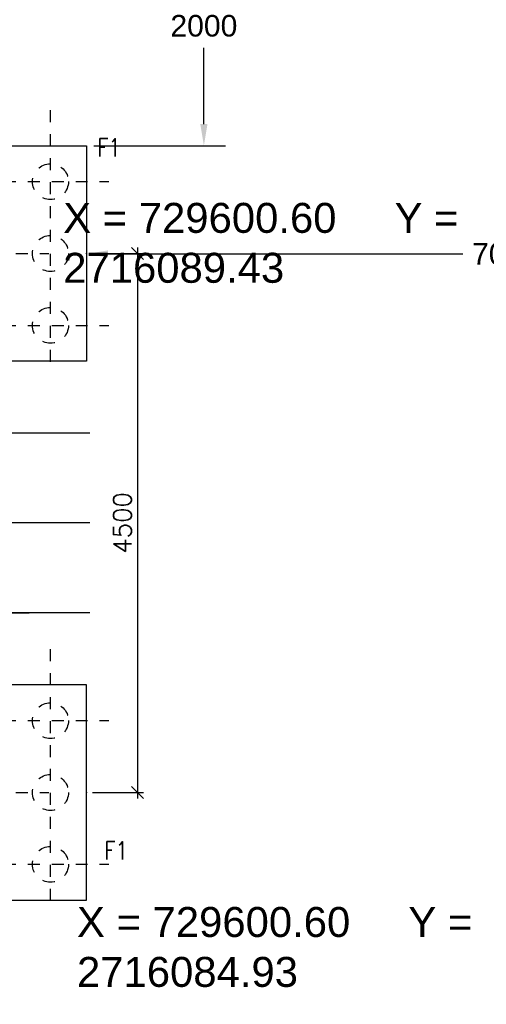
# Model space of a CAD drawing. Header units: inches. Extents: x 727810 to 1461440, y 2714588 to 5435005.
# Tile 172 of 233: x 729600.79 to 729604.69, y 2716083.16 to 2716091.38. Entities that reach past the tile are written whole.
import ezdxf

# ---------------------------------------------------------------- set-up
doc = ezdxf.new("R2010")
doc.units = ezdxf.units.IN
doc.header["$MEASUREMENT"] = 0
doc.linetypes.add('DIVIDEX2', pattern=[2.5, 1, -0.5, 0, -0.5, 0, -0.5])
doc.linetypes.add('HIDDEN', pattern=[0.375, 0.25, -0.125])
for name, color, linetype in [('DETAILS', 7, 'Continuous'), ('Inverter Room', 7, 'Continuous'), ('SCB', 7, 'Continuous')]:
    doc.layers.add(name, color=color, linetype=linetype)
doc.styles.add('ROMANS', font='ROMANS.shx', dxfattribs={"height": 10})
doc.styles.get("Standard").update_dxf_attribs({"font": 'arial.ttf'})
doc.dimstyles.new('Annotative', dxfattribs={"dimscale": 0, "dimtxt": 0.18, "dimasz": 0.18, "dimexe": 0.18, "dimexo": 0.0625, "dimgap": 0.09, "dimtad": 0, "dimtih": 1, "dimtoh": 1, "dimdec": 4, "dimzin": 0, "dimdsep": 46, "dimtxsty": 'Standard', "dimcen": 0.09, "dimadec": 0, "dimazin": 0, "dimtfac": 1, "dimtdec": 4, "dimtofl": 0, "dimtmove": 0, "dimatfit": 3, "dimfxl": 1, "dimtolj": 1, "dimtzin": 0, "dimarcsym": 0})
doc.dimstyles.new('ROMANS$0', dxfattribs={"dimscale": 100, "dimtxt": 100, "dimasz": 1, "dimexe": 0.5, "dimexo": 0.5, "dimgap": 0.5, "dimtad": 1, "dimdec": 0, "dimrnd": 5, "dimdsep": 46, "dimtxsty": 'ROMANS', "dimblk": 'OBLIQUE', "dimcen": 1, "dimdle": 0.5, "dimclrd": 6, "dimclre": 6, "dimclrt": 3, "dimadec": 0, "dimazin": 0, "dimtfac": 1, "dimtdec": 0, "dimtix": 1, "dimtmove": 0, "dimatfit": 3, "dimldrblk": 'OBLIQUE', "dimfxl": 1, "dimtolj": 1, "dimtzin": 0, "dimarcsym": 0})
doc.dimstyles.new('ROMANS$7', dxfattribs={"dimscale": 100, "dimtxt": 2.5, "dimasz": 2, "dimexe": 20, "dimexo": 20, "dimgap": 0.5, "dimtad": 1, "dimdec": 0, "dimrnd": 5, "dimzin": 0, "dimdsep": 46, "dimtxsty": 'ROMANS', "dimcen": 0.09, "dimdle": 20, "dimclrd": 256, "dimclre": 256, "dimclrt": 3, "dimadec": 0, "dimazin": 0, "dimtfac": 20, "dimtdec": 0, "dimtix": 1, "dimtmove": 2, "dimatfit": 3, "dimfxl": 1, "dimtolj": 1, "dimtzin": 0, "dimarcsym": 0})

# ---------------------------------------------------------------- blocks, each defined once
blk = doc.blocks.new('*D211')
at = {"color": 0, "lineweight": -2, "transparency": 16777216}
for p, q in [((729601.4097, 2716092.3327), (729602.5081, 2716092.3327)), ((729602.3281, 2716092.1527), (729602.3281, 2716091.5146)), ((729602.3281, 2716090.5127), (729602.3281, 2716091.1508)), ((729601.4097, 2716090.3327), (729602.5081, 2716090.3327))]:
    blk.add_line(p, q, dxfattribs=at)
at = {"color": 0, "transparency": 16777216}
for points in [[(729602.2981, 2716092.1527), (729602.3581, 2716092.1527), (729602.3281, 2716092.3327)], [(729602.2981, 2716090.5127), (729602.3581, 2716090.5127), (729602.3281, 2716090.3327)]]:
    blk.add_solid(points, dxfattribs=at)
at = {"layer": 'Defpoints', "color": 0, "transparency": 16777216}
for p in [(729601.3472, 2716092.3327), (729601.3472, 2716090.3327), (729602.3281, 2716090.3327)]:
    blk.add_point(p, dxfattribs=at)
at = {"color": 0, "lineweight": 40, "transparency": 16777216, "insert": (729602.3281, 2716091.3327), "char_height": 0.18, "attachment_point": 5}
blk.add_mtext('2000', dxfattribs=at)
blk = doc.blocks.new('*D212')
at = {"color": 0, "lineweight": -2, "transparency": 16777216}
for p, q in [((729608.3463, 2716090.4202), (729608.3463, 2716089.2486)), ((729601.3472, 2716090.3305), (729601.3472, 2716089.2486)), ((729601.5272, 2716089.4286), (729604.489, 2716089.4286)), ((729608.1663, 2716089.4286), (729605.2044, 2716089.4286))]:
    blk.add_line(p, q, dxfattribs=at)
at = {"color": 0, "transparency": 16777216}
for points in [[(729601.5272, 2716089.4586), (729601.5272, 2716089.3986), (729601.3472, 2716089.4286)], [(729608.1663, 2716089.4586), (729608.1663, 2716089.3986), (729608.3463, 2716089.4286)]]:
    blk.add_solid(points, dxfattribs=at)
at = {"layer": 'Defpoints', "color": 0, "transparency": 16777216}
for p in [(729608.3463, 2716090.4827), (729601.3472, 2716090.393), (729608.3463, 2716089.4286)]:
    blk.add_point(p, dxfattribs=at)
at = {"color": 0, "lineweight": 40, "transparency": 16777216, "insert": (729604.8467, 2716089.4286), "char_height": 0.18, "attachment_point": 5}
blk.add_mtext('7000', dxfattribs=at)
blk = doc.blocks.new('_Oblique')
at = {"color": 0, "linetype": 'ByBlock', "lineweight": -2}
blk.add_line((-0.5, -0.5), (0.5, 0.5), dxfattribs=at)
blk = doc.blocks.new('*D167')
at = {"layer": 'Inverter Room', "color": 6, "lineweight": -2, "ltscale": 0.5, "transparency": 16777216}
for p, q in [((2069672.2, -2292208.3), (2069672.2, -2296808.3)), ((2069296.4, -2292258.3), (2069722.2, -2292258.3)), ((2069296.4, -2296758.3), (2069722.2, -2296758.3))]:
    blk.add_line(p, q, dxfattribs=at)
at = {"layer": 'Inverter Room', "color": 0, "ltscale": 0.5, "transparency": 16777216}
for p in [(2069246.4, -2292258.3), (2069246.4, -2296758.3), (2069672.2, -2296758.3)]:
    blk.add_point(p, dxfattribs=at)
at = {"layer": 'Inverter Room', "color": 6, "lineweight": -2, "ltscale": 0.5, "transparency": 16777216, "xscale": 100, "yscale": 100, "zscale": 100}
for p, rotation in [((2069672.2, -2292258.3), 90), ((2069672.2, -2296758.3), 270)]:
    blk.add_blockref('_Oblique', p, dxfattribs=dict(at, rotation=rotation))
at = {"layer": 'Inverter Room', "color": 3, "ltscale": 0.5, "transparency": 16777216, "insert": (2069547.2, -2294508.3), "char_height": 150, "attachment_point": 5, "rotation": 90, "style": 'ROMANS'}
blk.add_mtext('\\A1;4500', dxfattribs=at)
blk = doc.blocks.new('GHJKLK')
at = {"layer": 'DETAILS', "linetype": 'DIVIDEX2', "ltscale": 0.5}
for p, q in [((2068946.4, -2293162.2), (2068946.4, -2291060.2)), ((2067356.9, -2291658.3), (2069432.9, -2291658.3)), ((2066856.9, -2292258.3), (2068932.9, -2292258.3)), ((2067356.9, -2292858.3), (2069432.9, -2292858.3)), ((2068946.4, -2297662.2), (2068946.4, -2295560.2)), ((2067356.9, -2296158.3), (2069432.9, -2296158.3)), ((2066856.9, -2296758.3), (2068932.9, -2296758.3)), ((2067356.9, -2297358.3), (2069432.9, -2297358.3))]:
    blk.add_line(p, q, dxfattribs=at)
at = {"layer": 'Inverter Room', "ltscale": 2}
for p, q in [((2069274, -2293758.3), (2067029.9, -2293758.3)), ((2069274, -2294508.3), (2062024.3, -2294508.3)), ((2069274, -2295258.3), (2063825.4, -2295258.3)), ((2063825.4, -2295258.3), (2068768.4, -2295258.3)), ((2066967.4, -2295258.3), (2068768.4, -2295258.3))]:
    blk.add_line(p, q, dxfattribs=at)
at = {"layer": 'Inverter Room', "color": 4, "ltscale": 0.5}
for points in [[(2069246.4, -2293158.3), (2067746.4, -2293158.3), (2067746.4, -2291358.3), (2069246.4, -2291358.3)], [(2069246.4, -2295858.3), (2067746.4, -2295858.3), (2067746.4, -2297658.3), (2069246.4, -2297658.3)]]:
    blk.add_lwpolyline(points, close=True, dxfattribs=at)
at = {"layer": 'Inverter Room', "color": 8, "linetype": 'HIDDEN', "ltscale": 2}
for centre in [(2068946.4, -2291658.3), (2068946.4, -2292258.3), (2068946.4, -2292858.3), (2068946.4, -2296158.3), (2068946.4, -2296758.3), (2068946.4, -2297358.3)]:
    blk.add_circle(centre, 150, dxfattribs=at)
at = {"layer": 'Inverter Room', "color": 3, "linetype": 'Continuous', "style": 'ROMANS', "width": 0.8}
for p in [(2069337.5, -2291448.7), (2069397.3, -2297318.6)]:
    blk.add_text('F1', height=150, dxfattribs=at).set_placement(p)
at = {"layer": 'Inverter Room', "ltscale": 0.5}
dim = blk.add_linear_dim(base=(2069672.2, -2296758.3), p1=(2069246.4, -2292258.3), p2=(2069246.4, -2296758.3), angle=90, dimstyle='ROMANS$0', override={"dimtxt": 150, "dimfxl": 0.75, "dimarcsym": 1}, dxfattribs=at)
dim.commit()
dim.dimension.update_dxf_attribs({"geometry": '*D167', "text_midpoint": (2069547.2, -2294508.3)})

msp = doc.modelspace()

# ---------------------------------------------------------------- dimensions: what is measured, and where the dimension line sits
at = {"color": 6, "lineweight": 40}
dim = msp.add_linear_dim(base=(729602.32806, 2716090.33273, 0.43898), p1=(729601.34715, 2716092.33273, 0.43898), p2=(729601.34715, 2716090.33273, 0.43898), angle=90, text='2000', dimstyle='Annotative', override={"dimscale": 0, "dimpost": '', "dimtol": 0, "dimlim": 0, "dimtp": 0.1, "dimtm": 0.1, "dimtfac": 0.71, "dimtdec": 3, "dimtix": 0, "dimtofl": 0, "dimtmove": 0, "dimatfit": 3, "dimtolj": 0, "dimtzin": 8}, dxfattribs=at)
dim.commit()
dim.dimension.update_dxf_attribs({"geometry": '*D211', "text_midpoint": (729602.32806, 2716091.33273, 0.43898)})
dim = msp.add_linear_dim(base=(729608.34628, 2716089.42861, 0.43898), p1=(729601.34715, 2716090.39304, 0.43898), p2=(729608.34628, 2716090.48273, 0.43898), text='7000', dimstyle='Annotative', override={"dimscale": 0, "dimdec": 3, "dimpost": '', "dimtp": 0.1, "dimtm": 0.1, "dimtfac": 0.71, "dimtdec": 3, "dimtix": 0, "dimtofl": 0, "dimtmove": 0, "dimatfit": 3, "dimtolj": 0, "dimtzin": 8}, dxfattribs=at)
dim.commit()
dim.dimension.update_dxf_attribs({"geometry": '*D212', "text_midpoint": (729604.84672, 2716089.42861, 0.43898)})

# ---------------------------------------------------------------- leaders
at = {"layer": 'Inverter Room', "ltscale": 0.5}
msp.add_leader([(729541.72334, 2716090.92276, 0.21136), (729542.22502, 2716090.10463, 0.21136), (729542.55517, 2716090.10999, 0.21136)], dimstyle='ROMANS$7', override={"dimtxt": 150, "dimgap": 0.5, "dimtad": 0, "dimtfill": 1, "dimarcsym": 1}, dxfattribs=at)

# ---------------------------------------------------------------- next in the draw order: block references
at = {"layer": 'DETAILS', "xscale": 0.001, "yscale": 0.001, "zscale": 0.001}
msp.add_blockref('GHJKLK', (727532.10077, 2718381.69099, 0.43898), dxfattribs=at)

# ---------------------------------------------------------------- next in the draw order: texts
at = {"layer": 'SCB', "color": 3, "lineweight": 40, "char_height": 0.25, "width": 3.5812495, "attachment_point": 1}
for s, insert in [('X = 729600.60     Y = 2716089.43 ', (729601.15367, 2716089.85491)), ('X = 729600.60     Y = 2716089.43 ', (729601.15367, 2716089.85491)), ('X = 729600.60     Y = 2716084.93', (729601.26874, 2716083.97634)), ('X = 729600.60     Y = 2716084.93', (729601.26874, 2716083.97634))]:
    msp.add_mtext(s, dxfattribs=dict(at, insert=insert))

doc.saveas('drawing.dxf')
